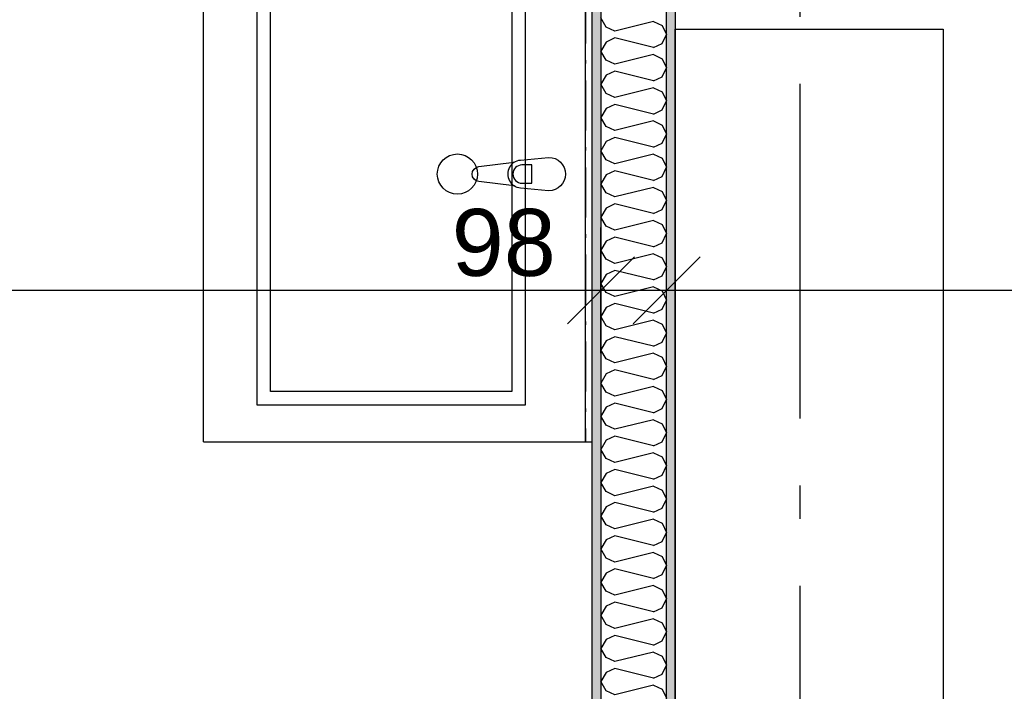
# Model space of a CAD drawing. Header units: millimetres. Extents: x -150 to 340931, y -1115 to 365939.
# Tile 54 of 253: x 280371 to 281841, y 352929 to 353933. Entities that reach past the tile are written whole.
import ezdxf
from ezdxf.enums import TextEntityAlignment as Align

# ---------------------------------------------------------------- set-up
doc = ezdxf.new("R2010")
doc.units = ezdxf.units.MM
doc.header["$LTSCALE"] = 0.5
doc.header["$MEASUREMENT"] = 0
for name, pattern in [('Akselinje', [1500, 1000, -200, 100, -200]), ('Over snittplan', [260, 150, -50, 10, -50]), ('PLINE', [0])]:
    doc.linetypes.add(name, pattern=pattern)
doc.layers.add('236- Innvendig kledning og overflate(Nye konstruksjoner)', color=7, linetype='Continuous', lineweight=0)
for name, color, linetype in [('242- Ikke-bærende innervegger (Skravur)(Nye konstruksjoner)', 7, 'Continuous'), ('242- Ikke-bærende innervegger(Nye konstruksjoner)', 7, 'Continuous'), ('25-- Dekker(Nye konstruksjoner)', 7, 'Continuous'), ('273- Kjøkkeninnredning(Nye konstruksjoner)', 7, 'Continuous'), ('82-- Modullinjer(Nye konstruksjoner)', 7, 'Continuous'), ('842-M___1_50 Målsetting bygning(Nye konstruksjoner)', 7, 'Continuous'), ('862- M___Nettoareal(Nye konstruksjoner)', 7, 'Continuous'), ('862- M___Nettoareal(Polylinje)(Nye konstruksjoner)', 7, 'Continuous'), ('862- M___Nettoareal(Tekst)(Nye konstruksjoner)', 7, 'Continuous')]:
    doc.layers.add(name, color=color, linetype=linetype)
doc.styles.add('GENERATED_STYLE_1', font='txt')
doc.styles.add('GENERATED_STYLE_3', font='arial.ttf')
doc.styles.add('GENERATED_STYLE_5', font='arial.ttf')
doc.dimstyles.new('GENERATED_STYLE__1', dxfattribs={"dimtxt": 100, "dimasz": 95, "dimexe": 0.18, "dimexo": 0.0625, "dimgap": 0, "dimtad": 1, "dimtih": 1, "dimtoh": 1, "dimdec": 0, "dimzin": 0, "dimdsep": 46, "dimtxsty": 'GENERATED_STYLE_3', "dimblk": 'ARROWHEAD_6', "dimblk1": 'ARROWHEAD_6', "dimblk2": 'ARROWHEAD_6', "dimcen": 0.09, "dimse1": 1, "dimse2": 1, "dimclrd": 256, "dimclre": 256, "dimclrt": 256, "dimadec": 1, "dimazin": 0, "dimtfac": 1, "dimtdec": 4, "dimtmove": 0, "dimatfit": 3, "dimfxl": 1, "dimtolj": 1, "dimtzin": 0, "dimarcsym": 0})
doc.dimstyles.new('GENERATED_STYLE__2', dxfattribs={"dimtxt": 100, "dimasz": 95, "dimexe": 0.18, "dimexo": 0.0625, "dimgap": 0, "dimtad": 1, "dimdec": 0, "dimzin": 0, "dimdsep": 46, "dimtxsty": 'GENERATED_STYLE_3', "dimblk": 'ARROWHEAD_6', "dimblk1": 'ARROWHEAD_6', "dimblk2": 'ARROWHEAD_6', "dimcen": 0.09, "dimse1": 1, "dimse2": 1, "dimclrd": 256, "dimclre": 256, "dimclrt": 256, "dimadec": 1, "dimazin": 0, "dimtfac": 1, "dimtdec": 4, "dimtmove": 0, "dimatfit": 3, "dimfxl": 1, "dimtolj": 1, "dimtzin": 0, "dimarcsym": 0})
doc.dimstyles.new('GENERATED_STYLE__4', dxfattribs={"dimtxt": 100, "dimasz": 95, "dimexe": 0.18, "dimexo": 0.0625, "dimgap": 0, "dimtad": 1, "dimdec": 0, "dimzin": 0, "dimdsep": 46, "dimtxsty": 'GENERATED_STYLE_3', "dimblk": 'ARROWHEAD_6', "dimblk1": 'ARROWHEAD_6', "dimblk2": 'ARROWHEAD_6', "dimcen": 0.09, "dimse1": 1, "dimse2": 1, "dimclrd": 256, "dimclre": 256, "dimclrt": 256, "dimadec": 1, "dimazin": 0, "dimtfac": 1, "dimtdec": 4, "dimtmove": 2, "dimatfit": 3, "dimfxl": 1, "dimtolj": 1, "dimtzin": 0, "dimarcsym": 0})
pattern_1 = [(0, (0, 0), (0, 43.30127), [0, -25]), (0, (12.5, 21.65), (0, 43.30127), [0, -25])]

# ---------------------------------------------------------------- blocks, each defined once
blk = doc.blocks.new('STUE__36', base_point=(282599.5, 355025.2))
at = {"layer": '862- M___Nettoareal(Polylinje)(Nye konstruksjoner)', "linetype": 'PLINE', "flags": 128}
blk.add_lwpolyline([(281350, 349780.7), (285955, 349780.7), (285955, 356380.7), (281350, 356380.7), (281350, 355490.7), (281350, 354480.7)], close=True, dxfattribs=at)
at = {"layer": '862- M___Nettoareal(Tekst)(Nye konstruksjoner)', "style": 'GENERATED_STYLE_1'}
for tag, p in [('DUMMY_861', (282836.2, 355213.4)), ('ROOM_NAME', (282362.8, 355163.6)), ('DUMMY_862', (282362.8, 355025.2))]:
    blk.add_attdef(tag, text='', height=100, dxfattribs=at).set_placement(p, align=Align.TOP_LEFT)
blk = doc.blocks.new('BAD__38', base_point=(279523.3, 353122.9))
at = {"layer": '862- M___Nettoareal(Polylinje)(Nye konstruksjoner)', "linetype": 'PLINE', "flags": 128}
blk.add_lwpolyline([(278022, 354256.6), (278022, 351276.6), (281226, 351276.6), (281226, 354256.6)], close=True, dxfattribs=at)
at = {"layer": '862- M___Nettoareal(Tekst)(Nye konstruksjoner)', "style": 'GENERATED_STYLE_1'}
for tag, p in [('DUMMY_861', (279720.6, 353311.1)), ('ROOM_NAME', (279326, 353259.6)), ('DUMMY_862', (279326, 353122.9))]:
    blk.add_attdef(tag, text='', height=100, dxfattribs=at).set_placement(p, align=Align.TOP_LEFT)
blk = doc.blocks.new('Standard grid marker[88]', base_point=(281536, 363787.1))
at = {"layer": '82-- Modullinjer(Nye konstruksjoner)', "linetype": 'Akselinje'}
blk.add_line((281536, 363587.1), (281536, 339987.1), dxfattribs=at)
at = {"layer": '82-- Modullinjer(Nye konstruksjoner)', "style": 'GENERATED_STYLE_5'}
for tag, p in [('AC_MarkerText_1_0', (281536, 363965.3)), ('AC_MarkerText_1_1', (281536, 339715.3))]:
    blk.add_attdef(tag, text='', height=100, rotation=360, dxfattribs=at).set_placement(p, align=Align.TOP_CENTER)
blk = doc.blocks.new('Baderomsinnredning[162]', base_point=(280646, 353302.1))
at = {"layer": '273- Kjøkkeninnredning(Nye konstruksjoner)', "linetype": 'PLINE'}
for p, q in [((280646, 353302.1), (280646, 354102.1)), ((280646, 354102.1), (281216, 354102.1)), ((281216, 353302.1), (281216, 354102.1)), ((280726, 353357.1), (280726, 354047.1)), ((280726, 354047.1), (281126, 354047.1)), ((281126, 354047.1), (281126, 353357.1)), ((280746, 353377.1), (280746, 354027.1)), ((280746, 354027.1), (281106, 354027.1)), ((281106, 354027.1), (281106, 353377.1)), ((281136.1, 353715.7), (281121.2, 353715.7)), ((281136.1, 353688.5), (281136.1, 353715.7)), ((281121.2, 353688.5), (281136.1, 353688.5)), ((281106, 353377.1), (280746, 353377.1)), ((281126, 353357.1), (280726, 353357.1)), ((280646, 353302.1), (281216, 353302.1))]:
    blk.add_line(p, q, dxfattribs=at)
at = {"layer": '273- Kjøkkeninnredning(Nye konstruksjoner)', "linetype": 'PLINE', "flags": 128}
blk.add_lwpolyline([(281161, 353677.1), (281119.1, 353681.1, -0.12102), (281109.5, 353684.4), (281056.6, 353691, -0.882566), (281056.6, 353713.2), (281109.5, 353719.9, -0.12102), (281119.1, 353723.1), (281161, 353727.1, -1)], format="xyb", close=True, dxfattribs=at)
at = {"layer": '273- Kjøkkeninnredning(Nye konstruksjoner)', "linetype": 'PLINE'}
blk.add_circle((281024.8, 353702.1), 30, dxfattribs=at)
for centre, radius, start, end in [((281121, 353702.1), 21.1, 122.771, 237.229), ((281121.2, 353702.1), 13.6, 90, 270)]:
    blk.add_arc(centre, radius, start, end, dxfattribs=at)
blk = doc.blocks.new('Speil[230]', base_point=(281216, 354102.1))
at = {"layer": '273- Kjøkkeninnredning(Nye konstruksjoner)', "linetype": 'Over snittplan'}
for p, q in [((281216, 354102.1), (281216, 353302.1)), ((281226, 354102.1), (281216, 354102.1)), ((281226, 353302.1), (281226, 354102.1)), ((281216, 353302.1), (281226, 353302.1))]:
    blk.add_line(p, q, dxfattribs=at)
at = {"layer": '273- Kjøkkeninnredning(Nye konstruksjoner)', "linetype": 'Over snittplan', "flags": 128}
blk.add_lwpolyline([(281216, 354102.1), (281216, 353302.1), (281226, 353302.1), (281226, 354102.1)], close=True, dxfattribs=at)
blk = doc.blocks.new('*D774')
at = {"layer": '842-M___1_50 Målsetting bygning(Nye konstruksjoner)', "linetype": 'PLINE'}
for p, q in [((276294.5, 363585.1), (276294.5, 363772.6)), ((335668.8, 363585.1), (335668.8, 363772.6)), ((276344.5, 363728.9), (276244.5, 363628.9)), ((335618.8, 363628.9), (335718.8, 363728.9)), ((276219.5, 363678.9), (276294.5, 363678.9)), ((276294.5, 363678.9), (335668.8, 363678.9)), ((335668.8, 363678.9), (335743.8, 363678.9))]:
    blk.add_line(p, q, dxfattribs=at)
at = {"layer": '842-M___1_50 Målsetting bygning(Nye konstruksjoner)', "insert": (305772, 363698.9), "char_height": 100, "attachment_point": 7, "style": 'GENERATED_STYLE_3'}
blk.add_mtext('\\A1;{\\pql;\\fArial|b0|i0|c0|p0;\\W1.000000;59\xa0374}', dxfattribs=at)
blk = doc.blocks.new('ARROWHEAD_6')
at = {"linetype": 'Continuous'}
for p, q in [((-0.5, -0.5), (0.5, 0.5)), ((0, 0), (-1, 0))]:
    blk.add_line(p, q, dxfattribs=at)
blk = doc.blocks.new('*X1417')
at = {"layer": '242- Ikke-bærende innervegger (Skravur)(Nye konstruksjoner)', "linetype": 'PLINE'}
for p, q in [((281246.6, 353921.8), (281239, 353935.3)), ((281317.3, 353930.1), (281259.8, 353915.8)), ((281317.3, 353930.1), (281330.6, 353924.1)), ((281259.8, 353915.8), (281246.6, 353921.8)), ((281330.6, 353924.1), (281337, 353910.6)), ((281246.6, 353899.3), (281239, 353885.8)), ((281259.8, 353905.4), (281246.6, 353899.3)), ((281317.3, 353891), (281259.8, 353905.4)), ((281317.3, 353891), (281330.6, 353897)), ((281330.6, 353897), (281337, 353910.6)), ((281246.6, 353872.2), (281239, 353885.8)), ((281259.8, 353866.2), (281246.6, 353872.2)), ((281317.3, 353880.6), (281259.8, 353866.2)), ((281317.3, 353880.6), (281330.6, 353874.5)), ((281330.6, 353874.5), (281337, 353861)), ((281259.8, 353855.8), (281246.6, 353849.7)), ((281317.3, 353841.4), (281259.8, 353855.8)), ((281330.6, 353847.4), (281337, 353861)), ((281246.6, 353849.7), (281239, 353836.2)), ((281317.3, 353841.4), (281330.6, 353847.4)), ((281246.6, 353822.7), (281239, 353836.2)), ((281317.3, 353831), (281259.8, 353816.6)), ((281317.3, 353831), (281330.6, 353824.9)), ((281330.6, 353824.9), (281337, 353811.4)), ((281259.8, 353816.6), (281246.6, 353822.7)), ((281330.6, 353797.9), (281337, 353811.4)), ((281246.6, 353800.2), (281239, 353786.6)), ((281259.8, 353806.2), (281246.6, 353800.2)), ((281317.3, 353791.8), (281259.8, 353806.2)), ((281317.3, 353791.8), (281330.6, 353797.9)), ((281246.6, 353773.1), (281239, 353786.6)), ((281317.3, 353781.4), (281259.8, 353767)), ((281317.3, 353781.4), (281330.6, 353775.4)), ((281259.8, 353767), (281246.6, 353773.1)), ((281330.6, 353775.4), (281337, 353761.8)), ((281246.6, 353750.6), (281239, 353737)), ((281259.8, 353756.6), (281246.6, 353750.6)), ((281317.3, 353742.3), (281259.8, 353756.6)), ((281330.6, 353748.3), (281337, 353761.8)), ((281246.6, 353723.5), (281239, 353737)), ((281317.3, 353742.3), (281330.6, 353748.3)), ((281259.8, 353717.5), (281246.6, 353723.5)), ((281317.3, 353731.8), (281259.8, 353717.5)), ((281317.3, 353731.8), (281330.6, 353725.8)), ((281330.6, 353725.8), (281337, 353712.3)), ((281259.8, 353707.1), (281246.6, 353701)), ((281317.3, 353692.7), (281259.8, 353707.1)), ((281330.6, 353698.7), (281337, 353712.3)), ((281246.6, 353701), (281239, 353687.5)), ((281317.3, 353692.7), (281330.6, 353698.7)), ((281246.6, 353673.9), (281239, 353687.5)), ((281317.3, 353682.3), (281259.8, 353667.9)), ((281317.3, 353682.3), (281330.6, 353676.2)), ((281330.6, 353676.2), (281337, 353662.7)), ((281259.8, 353667.9), (281246.6, 353673.9)), ((281330.6, 353649.1), (281337, 353662.7)), ((281246.6, 353651.4), (281239, 353637.9)), ((281259.8, 353657.5), (281246.6, 353651.4)), ((281317.3, 353643.1), (281259.8, 353657.5)), ((281317.3, 353643.1), (281330.6, 353649.1)), ((281246.6, 353624.4), (281239, 353637.9)), ((281317.3, 353632.7), (281259.8, 353618.3)), ((281317.3, 353632.7), (281330.6, 353626.7)), ((281259.8, 353618.3), (281246.6, 353624.4)), ((281330.6, 353626.7), (281337, 353613.1)), ((281259.8, 353607.9), (281246.6, 353601.9)), ((281317.3, 353593.5), (281259.8, 353607.9)), ((281330.6, 353599.6), (281337, 353613.1)), ((281246.6, 353601.9), (281239, 353588.3)), ((281246.6, 353574.8), (281239, 353588.3)), ((281317.3, 353593.5), (281330.6, 353599.6)), ((281259.8, 353568.7), (281246.6, 353574.8)), ((281317.3, 353583.1), (281259.8, 353568.7)), ((281317.3, 353583.1), (281330.6, 353577.1)), ((281330.6, 353577.1), (281337, 353563.5)), ((281330.6, 353550), (281337, 353563.5)), ((281246.6, 353552.3), (281239, 353538.8)), ((281259.8, 353558.3), (281246.6, 353552.3)), ((281317.3, 353544), (281259.8, 353558.3)), ((281317.3, 353544), (281330.6, 353550)), ((281246.6, 353525.2), (281239, 353538.8)), ((281317.3, 353533.5), (281259.8, 353519.2)), ((281317.3, 353533.5), (281330.6, 353527.5)), ((281259.8, 353519.2), (281246.6, 353525.2)), ((281330.6, 353527.5), (281337, 353514)), ((281246.6, 353502.7), (281239, 353489.2)), ((281259.8, 353508.8), (281246.6, 353502.7)), ((281317.3, 353494.4), (281259.8, 353508.8)), ((281317.3, 353494.4), (281330.6, 353500.4)), ((281330.6, 353500.4), (281337, 353514)), ((281246.6, 353475.6), (281239, 353489.2)), ((281259.8, 353469.6), (281246.6, 353475.6)), ((281317.3, 353484), (281259.8, 353469.6)), ((281317.3, 353484), (281330.6, 353477.9)), ((281330.6, 353477.9), (281337, 353464.4)), ((281259.8, 353459.2), (281246.6, 353453.1)), ((281317.3, 353444.8), (281259.8, 353459.2)), ((281330.6, 353450.9), (281337, 353464.4)), ((281246.6, 353453.1), (281239, 353439.6)), ((281317.3, 353444.8), (281330.6, 353450.9)), ((281246.6, 353426.1), (281239, 353439.6)), ((281317.3, 353434.4), (281259.8, 353420)), ((281317.3, 353434.4), (281330.6, 353428.4)), ((281330.6, 353428.4), (281337, 353414.8)), ((281259.8, 353420), (281246.6, 353426.1)), ((281330.6, 353401.3), (281337, 353414.8)), ((281246.6, 353403.6), (281239, 353390)), ((281259.8, 353409.6), (281246.6, 353403.6)), ((281317.3, 353395.2), (281259.8, 353409.6)), ((281317.3, 353395.2), (281330.6, 353401.3)), ((281246.6, 353376.5), (281239, 353390)), ((281317.3, 353384.8), (281259.8, 353370.4)), ((281317.3, 353384.8), (281330.6, 353378.8)), ((281259.8, 353370.4), (281246.6, 353376.5)), ((281330.6, 353378.8), (281337, 353365.2)), ((281246.6, 353354), (281239, 353340.5)), ((281259.8, 353360), (281246.6, 353354)), ((281317.3, 353345.7), (281259.8, 353360)), ((281330.6, 353351.7), (281337, 353365.2)), ((281246.6, 353326.9), (281239, 353340.5)), ((281317.3, 353345.7), (281330.6, 353351.7)), ((281259.8, 353320.9), (281246.6, 353326.9)), ((281317.3, 353335.2), (281259.8, 353320.9)), ((281317.3, 353335.2), (281330.6, 353329.2)), ((281330.6, 353329.2), (281337, 353315.7)), ((281259.8, 353310.5), (281246.6, 353304.4)), ((281317.3, 353296.1), (281259.8, 353310.5)), ((281330.6, 353302.1), (281337, 353315.7)), ((281246.6, 353304.4), (281239, 353290.9)), ((281317.3, 353296.1), (281330.6, 353302.1)), ((281246.6, 353277.3), (281239, 353290.9)), ((281317.3, 353285.7), (281259.8, 353271.3)), ((281317.3, 353285.7), (281330.6, 353279.6)), ((281330.6, 353279.6), (281337, 353266.1)), ((281259.8, 353271.3), (281246.6, 353277.3)), ((281330.6, 353252.6), (281337, 353266.1)), ((281246.6, 353254.8), (281239, 353241.3)), ((281259.8, 353260.9), (281246.6, 353254.8)), ((281317.3, 353246.5), (281259.8, 353260.9)), ((281317.3, 353246.5), (281330.6, 353252.6)), ((281246.6, 353227.8), (281239, 353241.3)), ((281317.3, 353236.1), (281259.8, 353221.7)), ((281317.3, 353236.1), (281330.6, 353230.1)), ((281259.8, 353221.7), (281246.6, 353227.8)), ((281330.6, 353230.1), (281337, 353216.5)), ((281259.8, 353211.3), (281246.6, 353205.3)), ((281317.3, 353196.9), (281259.8, 353211.3)), ((281330.6, 353203), (281337, 353216.5)), ((281246.6, 353205.3), (281239, 353191.7)), ((281246.6, 353178.2), (281239, 353191.7)), ((281317.3, 353196.9), (281330.6, 353203)), ((281259.8, 353172.2), (281246.6, 353178.2)), ((281317.3, 353186.5), (281259.8, 353172.2)), ((281317.3, 353186.5), (281330.6, 353180.5)), ((281330.6, 353180.5), (281337, 353166.9)), ((281330.6, 353153.4), (281337, 353166.9)), ((281246.6, 353155.7), (281239, 353142.2)), ((281259.8, 353161.7), (281246.6, 353155.7)), ((281317.3, 353147.4), (281259.8, 353161.7)), ((281317.3, 353147.4), (281330.6, 353153.4)), ((281246.6, 353128.6), (281239, 353142.2)), ((281317.3, 353136.9), (281259.8, 353122.6)), ((281317.3, 353136.9), (281330.6, 353130.9)), ((281259.8, 353122.6), (281246.6, 353128.6)), ((281330.6, 353130.9), (281337, 353117.4)), ((281246.6, 353106.1), (281239, 353092.6)), ((281259.8, 353112.2), (281246.6, 353106.1)), ((281317.3, 353097.8), (281259.8, 353112.2)), ((281317.3, 353097.8), (281330.6, 353103.8)), ((281330.6, 353103.8), (281337, 353117.4)), ((281246.6, 353079), (281239, 353092.6)), ((281259.8, 353073), (281246.6, 353079)), ((281317.3, 353087.4), (281259.8, 353073)), ((281317.3, 353087.4), (281330.6, 353081.3)), ((281330.6, 353081.3), (281337, 353067.8)), ((281259.8, 353062.6), (281246.6, 353056.5)), ((281317.3, 353048.2), (281259.8, 353062.6)), ((281330.6, 353054.3), (281337, 353067.8)), ((281246.6, 353056.5), (281239, 353043)), ((281317.3, 353048.2), (281330.6, 353054.3)), ((281246.6, 353029.5), (281239, 353043)), ((281317.3, 353037.8), (281259.8, 353023.4)), ((281317.3, 353037.8), (281330.6, 353031.8)), ((281330.6, 353031.8), (281337, 353018.2)), ((281259.8, 353023.4), (281246.6, 353029.5)), ((281330.6, 353004.7), (281337, 353018.2)), ((281246.6, 353007), (281239, 352993.4)), ((281259.8, 353013), (281246.6, 353007)), ((281317.3, 352998.6), (281259.8, 353013)), ((281317.3, 352998.6), (281330.6, 353004.7)), ((281246.6, 352979.9), (281239, 352993.4)), ((281317.3, 352988.2), (281259.8, 352973.9)), ((281317.3, 352988.2), (281330.6, 352982.2)), ((281259.8, 352973.9), (281246.6, 352979.9)), ((281330.6, 352982.2), (281337, 352968.6)), ((281246.6, 352957.4), (281239, 352943.9)), ((281259.8, 352963.4), (281246.6, 352957.4)), ((281317.3, 352949.1), (281259.8, 352963.4)), ((281330.6, 352955.1), (281337, 352968.6)), ((281246.6, 352930.3), (281239, 352943.9)), ((281317.3, 352949.1), (281330.6, 352955.1)), ((281259.8, 352924.3), (281246.6, 352930.3)), ((281317.3, 352938.7), (281259.8, 352924.3)), ((281317.3, 352938.7), (281330.6, 352932.6)), ((281330.6, 352932.6), (281337, 352919.1))]:
    blk.add_line(p, q, dxfattribs=at)
blk = doc.blocks.new('*D1552')
at = {"layer": '842-M___1_50 Målsetting bygning(Nye konstruksjoner)', "linetype": 'PLINE'}
for p, q in [((280149, 354319.6), (280249, 354219.6)), ((280199, 351263.6), (280199, 354269.6)), ((280149, 351313.6), (280249, 351213.6)), ((280292.7, 351263.6), (280105.2, 351263.6))]:
    blk.add_line(p, q, dxfattribs=at)
at = {"layer": '842-M___1_50 Målsetting bygning(Nye konstruksjoner)', "char_height": 100, "attachment_point": 7, "rotation": 90, "style": 'GENERATED_STYLE_3'}
for s, insert in [('\\A1;{\\pql;\\fArial|b0|i0|c0|p0;\\W1.000000;98}', (280177.6, 354109.5)), ('\\A1;{\\pql;\\fArial|b0|i0|c0|p0;\\W1.000000;3\xa0006}', (280179, 352595.1))]:
    blk.add_mtext(s, dxfattribs=dict(at, insert=insert))
blk = doc.blocks.new('*D1553')
at = {"layer": '842-M___1_50 Målsetting bygning(Nye konstruksjoner)', "linetype": 'PLINE'}
for p, q in [((280149, 354417.6), (280249, 354317.6)), ((280292.7, 354367.6), (280105.2, 354367.6)), ((280199, 354269.6), (280199, 354367.6)), ((280149, 354319.6), (280249, 354219.6)), ((280292.7, 354269.6), (280105.2, 354269.6)), ((280199, 351263.6), (280199, 354269.6))]:
    blk.add_line(p, q, dxfattribs=at)
blk = doc.blocks.new('*D1556')
at = {"layer": '842-M___1_50 Målsetting bygning(Nye konstruksjoner)', "linetype": 'PLINE'}
for p, q in [((278009, 355955), (278009, 356142.5)), ((278059, 356098.7), (277959, 355998.7)), ((281127, 356098.7), (281027, 355998.7)), ((277911, 356048.7), (278009, 356048.7)), ((278009, 356048.7), (281077, 356048.7))]:
    blk.add_line(p, q, dxfattribs=at)
at = {"layer": '842-M___1_50 Målsetting bygning(Nye konstruksjoner)', "char_height": 100, "attachment_point": 7, "rotation": 360, "style": 'GENERATED_STYLE_3'}
for s, insert in [('\\A1;{\\pql;\\fArial|b0|i0|c0|p0;\\W1.000000;98}', (278022.3, 356070.2)), ('\\A1;{\\pql;\\fArial|b0|i0|c0|p0;\\W1.000000;3\xa0068}', (279371.4, 356068.7))]:
    blk.add_mtext(s, dxfattribs=dict(at, insert=insert))
blk = doc.blocks.new('*D1557')
at = {"layer": '842-M___1_50 Målsetting bygning(Nye konstruksjoner)', "linetype": 'PLINE'}
for p, q in [((281077, 355955), (281077, 356142.5)), ((281337, 355955), (281337, 356142.5)), ((281127, 356098.7), (281027, 355998.7)), ((281287, 355998.7), (281387, 356098.7)), ((278009, 356048.7), (281077, 356048.7)), ((281077, 356048.7), (281337, 356048.7)), ((281337, 356048.7), (281412, 356048.7))]:
    blk.add_line(p, q, dxfattribs=at)
at = {"layer": '842-M___1_50 Målsetting bygning(Nye konstruksjoner)', "insert": (281098.8, 356087.3), "char_height": 100, "attachment_point": 7, "rotation": 360, "style": 'GENERATED_STYLE_3'}
blk.add_mtext('\\A1;{\\pql;\\fArial|b0|i0|c0|p0;\\W1.000000;260}', dxfattribs=at)
blk = doc.blocks.new('*D1634')
at = {"layer": '842-M___1_50 Målsetting bygning(Nye konstruksjoner)', "linetype": 'PLINE'}
for p, q in [((277911, 353434.8), (277911, 353622.3)), ((278009, 353434.8), (278009, 353622.3)), ((277961, 353578.6), (277861, 353478.6)), ((278059, 353578.6), (277959, 353478.6)), ((277836, 353528.6), (277911, 353528.6)), ((277911, 353528.6), (278009, 353528.6)), ((278009, 353528.6), (281239, 353528.6))]:
    blk.add_line(p, q, dxfattribs=at)
blk = doc.blocks.new('*D1635')
at = {"layer": '842-M___1_50 Målsetting bygning(Nye konstruksjoner)', "linetype": 'PLINE'}
for p, q in [((281239, 353434.8), (281239, 353622.3)), ((278059, 353578.6), (277959, 353478.6)), ((281289, 353578.6), (281189, 353478.6)), ((278009, 353528.6), (281239, 353528.6)), ((281239, 353528.6), (281337, 353528.6))]:
    blk.add_line(p, q, dxfattribs=at)
at = {"layer": '842-M___1_50 Målsetting bygning(Nye konstruksjoner)', "char_height": 100, "attachment_point": 7, "rotation": 360, "style": 'GENERATED_STYLE_3'}
for s, insert in [('\\A1;{\\pql;\\fArial|b0|i0|c0|p0;\\W1.000000;98}', (278040.8, 353548.6)), ('\\A1;{\\pql;\\fArial|b0|i0|c0|p0;\\W1.000000;3\xa0230}', (279452.4, 353548.6)), ('\\A1;{\\pql;\\fArial|b0|i0|c0|p0;\\W1.000000;98}', (281016.3, 353548.6))]:
    blk.add_mtext(s, dxfattribs=dict(at, insert=insert))
blk = doc.blocks.new('*D1636')
at = {"layer": '842-M___1_50 Målsetting bygning(Nye konstruksjoner)', "linetype": 'PLINE'}
for p, q in [((281337, 353434.8), (281337, 353622.3)), ((281289, 353578.6), (281189, 353478.6)), ((281387, 353578.6), (281287, 353478.6)), ((281239, 353528.6), (281337, 353528.6)), ((281337, 353528.6), (285968, 353528.6))]:
    blk.add_line(p, q, dxfattribs=at)
blk = doc.blocks.new('*D1637')
at = {"layer": '842-M___1_50 Målsetting bygning(Nye konstruksjoner)', "linetype": 'PLINE'}
for p, q in [((285968, 353434.8), (285968, 353622.3)), ((281387, 353578.6), (281287, 353478.6)), ((285918, 353478.6), (286018, 353578.6)), ((281337, 353528.6), (285968, 353528.6)), ((285968, 353528.6), (286041, 353528.6))]:
    blk.add_line(p, q, dxfattribs=at)
at = {"layer": '842-M___1_50 Målsetting bygning(Nye konstruksjoner)', "char_height": 100, "attachment_point": 7, "rotation": 360, "style": 'GENERATED_STYLE_3'}
for s, insert in [('\\A1;{\\pql;\\fArial|b0|i0|c0|p0;\\W1.000000;4\xa0631}', (283480.9, 353548.6)), ('\\A1;{\\pql;\\fArial|b0|i0|c0|p0;\\W1.000000;73}', (285757, 353548.6))]:
    blk.add_mtext(s, dxfattribs=dict(at, insert=insert))

msp = doc.modelspace()

# ---------------------------------------------------------------- hatches: boundary and pattern name
at = {"layer": '242- Ikke-bærende innervegger (Skravur)(Nye konstruksjoner)', "linetype": 'Continuous'}
h = msp.add_hatch(dxfattribs=at)
h.set_pattern_fill('Prikker_tett', color=256, style=0, pattern_type=2)
h.set_pattern_definition(pattern_1)
h.paths.add_polyline_path([(281337, 351065.7), (281350, 351065.7), (281350, 354367.6), (281337, 354367.6)])
h = msp.add_hatch(dxfattribs=at)
h.set_pattern_fill('Prikker_tett', color=256, style=0, pattern_type=2)
h.set_pattern_definition(pattern_1)
h.paths.add_polyline_path([(281239, 351276.6), (281239, 354256.6), (281226, 354256.6), (281226, 351276.6)])

# ---------------------------------------------------------------- linework, layer by layer
at = {"layer": '236- Innvendig kledning og overflate(Nye konstruksjoner)', "linetype": 'PLINE', "flags": 128}
for points in [[(281350, 351065.7), (281350, 354367.6)], [(281226, 354256.6), (281226, 351276.6)]]:
    msp.add_lwpolyline(points, dxfattribs=at)
at = {"layer": '242- Ikke-bærende innervegger(Nye konstruksjoner)', "linetype": 'PLINE'}
for p, q in [((281337, 351263.6), (281337, 354269.6)), ((281239, 354256.6), (281239, 351263.6))]:
    msp.add_line(p, q, dxfattribs=at)
at = {"layer": '25-- Dekker(Nye konstruksjoner)', "linetype": 'PLINE', "flags": 128}
msp.add_lwpolyline([(281750, 353918.5), (281750, 351518.5), (281350, 351518.5), (281350, 353918.5)], close=True, dxfattribs=at)

# ---------------------------------------------------------------- block references
at = {"layer": '242- Ikke-bærende innervegger(Nye konstruksjoner)'}
msp.add_blockref('*X1417', (0, 0), dxfattribs=at)
at = {"layer": '273- Kjøkkeninnredning(Nye konstruksjoner)', "linetype": 'PLINE'}
msp.add_blockref('Baderomsinnredning[162]', (280646, 353302.1), dxfattribs=at)
at = {"layer": '273- Kjøkkeninnredning(Nye konstruksjoner)', "linetype": 'Over snittplan'}
msp.add_blockref('Speil[230]', (281216, 354102.1), dxfattribs=at)
at = {"layer": '82-- Modullinjer(Nye konstruksjoner)', "linetype": 'PLINE'}
msp.add_blockref('Standard grid marker[88]', (281536, 363787.1), dxfattribs=at)
at = {"layer": '862- M___Nettoareal(Nye konstruksjoner)', "linetype": 'Continuous'}
for name, p in [('STUE__36', (282599.5, 355025.2)), ('BAD__38', (279523.3, 353122.9))]:
    msp.add_blockref(name, p, dxfattribs=at)

# ---------------------------------------------------------------- dimensions: what is measured, and where the dimension line sits
at = {"layer": '842-M___1_50 Målsetting bygning(Nye konstruksjoner)', "linetype": 'Continuous'}
dim = msp.add_linear_dim(base=(335668.8, 363678.9), p1=(276294.5, 358685.2), p2=(335668.8, 339845.1), dimstyle='GENERATED_STYLE__1', dxfattribs=at)
dim.commit()
dim.dimension.update_dxf_attribs({"geometry": '*D774', "text_midpoint": (305981.5, 363748.9), "dimtype": 160})
for base, p1, p2, angle, dimstyle, picture, middle, turn in [((281077, 356048.7), (278009, 353822.2), (281077, 356380.7), 360, 'GENERATED_STYLE__2', '*D1556', (279543, 356118.7), 360), ((281337, 356048.7), (281077, 356380.7), (281337, 352074.2), 360, 'GENERATED_STYLE__4', '*D1557', (281212.9, 356137.3), 360), ((280199, 354367.6), (281239, 354269.6), (281239, 354367.6), 90, 'GENERATED_STYLE__4', '*D1553', (280127.6, 354185.6), 90), ((280199, 354269.6), (281239, 351263.6), (281239, 354269.6), 90, 'GENERATED_STYLE__2', '*D1552', (280129, 352766.6), 90), ((281239, 353528.6), (278009, 353822.2), (281239, 352025.2), 360, 'GENERATED_STYLE__2', '*D1635', (279624, 353598.6), 360), ((285968, 353528.6), (281337, 352074.2), (285968, 353080.7), 360, 'GENERATED_STYLE__2', '*D1637', (283652.5, 353598.6), 360), ((278009, 353528.6), (277911, 353766.7), (278009, 353822.2), 360, 'GENERATED_STYLE__4', '*D1634', (278116.9, 353598.6), 360), ((281337, 353528.6), (281239, 352025.2), (281337, 352074.2), 360, 'GENERATED_STYLE__4', '*D1636', (281092.4, 353598.6), 360)]:
    dim = msp.add_linear_dim(base=base, p1=p1, p2=p2, angle=angle, dimstyle=dimstyle, dxfattribs=at)
    dim.commit()
    dim.dimension.update_dxf_attribs({"geometry": picture, "text_midpoint": middle, "dimtype": 160, "text_rotation": turn})

doc.saveas('drawing.dxf')
